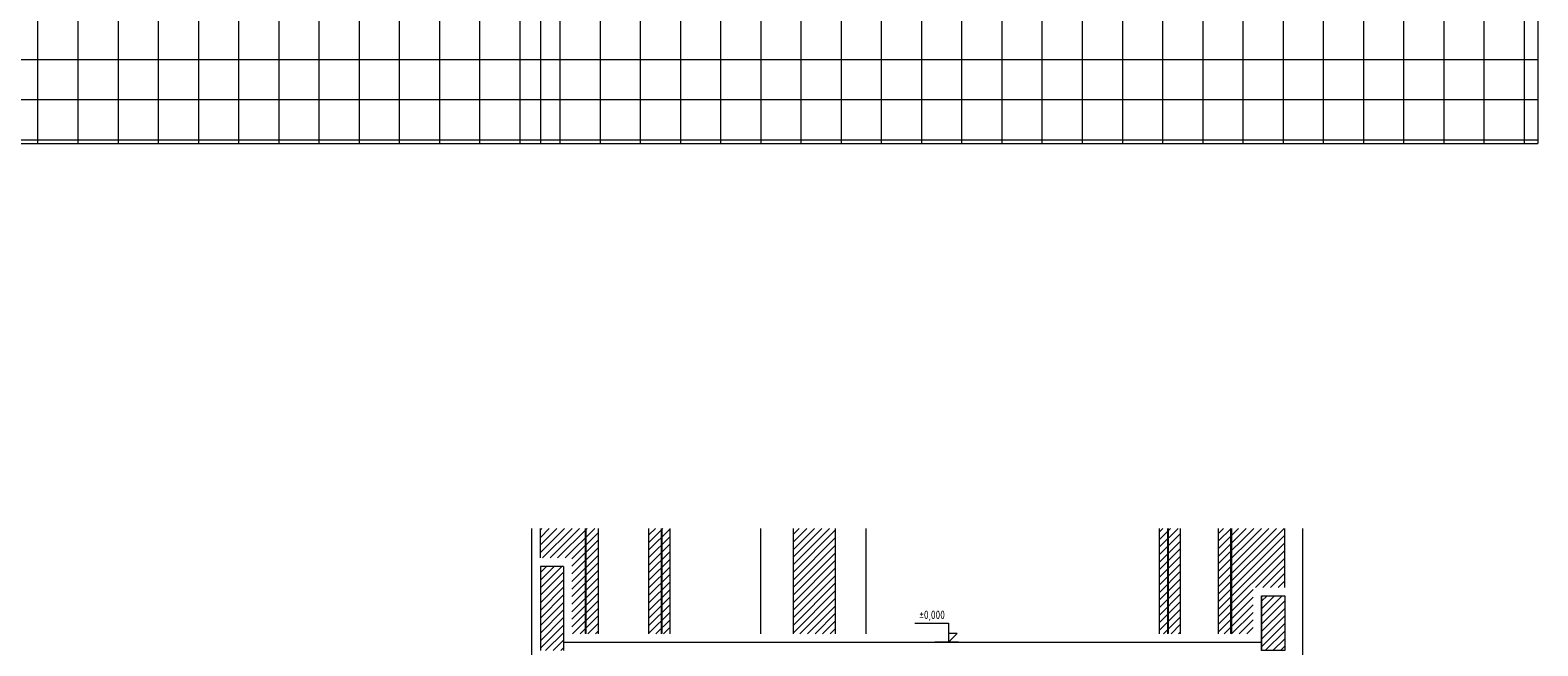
# Model space of a CAD drawing. Header units: millimetres. Extents: x 399756 to 681636, y -205891 to -101508.
# Tile 4 of 33: x 416352 to 434225, y -192184 to -184880. Entities that reach past the tile are written whole.
import ezdxf

# ---------------------------------------------------------------- set-up
doc = ezdxf.new("R2010")
doc.units = ezdxf.units.MM
doc.header["$LTSCALE"] = 10
doc.header["$MEASUREMENT"] = 0
doc.linetypes.add('DASHED', pattern=[19.05, 12.7, -6.35])
doc.styles.add('ISO CP_50', font='isocp.shx', dxfattribs={"width": 0.9, "height": 100})

# ---------------------------------------------------------------- blocks, each defined once
blk = doc.blocks.new('Podklad')
at = {"lineweight": 0}
h = blk.add_hatch(dxfattribs=at)
h.set_pattern_fill('NET', color=252, scale=150, angle=270)
h.set_pattern_definition([(270, (634090.83, 414370.15), (476.25, -9e-14), []), (0, (634090.83, 414370.15), (1e-13, 476.25), [])])
h.paths.add_polyline_path([(434225, -186227), (434225, -157302), (431225, -157302), (431225, -157802), (431225, -158502), (431275, -158502), (431275, -160002), (431225, -160002), (431225, -160502), (431275, -160502), (431275, -162002), (431225, -162002), (431225, -162502), (431275, -162502), (431275, -164002), (431225, -164002), (431225, -164502), (431275, -164502), (431275, -166002), (431225, -166002), (431225, -166502), (431275, -166502), (431275, -168002), (431225, -168002), (431225, -168502), (431275, -168502), (431275, -170002), (431225, -170002), (431225, -170502), (431275, -170502), (431275, -172002), (431225, -172002), (431225, -172502), (431275, -172502), (431275, -174002), (431225, -174002), (431225, -174502), (431225, -176002), (431225, -176477), (431275, -176477), (431275, -177977), (431225, -177977), (431225, -178552), (431275, -178552), (431275, -180652), (431225, -180652), (431225, -181152), (434225, -181152), (434225, -184227), (432825, -184227), (432825, -182752), (431225, -182752), (431225, -182452), (427750, -182452), (427750, -183852), (427750, -184227), (426600, -184227), (422400, -184227), (421400, -184227), (421400, -184277), (420200, -184277), (420200, -184227), (419800, -184227), (419800, -184277), (418600, -184277), (418600, -184227), (417100, -184227), (417100, -184277), (415600, -184277), (415600, -184227), (415200, -184227), (415200, -184277), (413700, -184277), (413700, -184227), (413300, -184227), (413300, -184277), (411800, -184277), (411800, -184227), (411400, -184227), (411400, -184277), (409900, -184277), (409900, -184227), (409500, -184227), (409500, -184277), (408000, -184277), (408000, -184227), (403485, -184227), (403485, -186227)])
h = blk.add_hatch(dxfattribs=at)
h.set_pattern_fill('ANSI31', color=252, scale=20)
h.set_pattern_definition([(45, (134809.9, -20763.636), (-44.901281, 44.901281), [])])
h.paths.add_polyline_path([(425900, -190791), (425400, -190791), (425400, -192041), (425900, -192041)])
h.paths.add_polyline_path([(423088, -190791), (422938, -190791), (422938, -192041), (423088, -192041)])
h.paths.add_polyline_path([(422938, -190791), (422400, -190791), (422400, -191141), (422775, -191141), (422775, -192041), (422938, -192041)])
h.paths.add_polyline_path([(423938, -190791), (423688, -190791), (423688, -192041), (423938, -192041)])
h.paths.add_polyline_path([(431225, -190791), (430440, -190791), (430440, -192041), (430850, -192041), (430850, -191491), (430950, -191491), (431225, -191491)])
h.paths.add_polyline_path([(429990, -190791), (429740, -190791), (429740, -192041), (429990, -192041)])
h = blk.add_hatch(dxfattribs=at)
h.set_pattern_fill('ANSI31', color=252, scale=20)
h.set_pattern_definition([(45, (135421.164, -25599.48), (-44.901281, 44.901281), [])])
h.paths.add_polyline_path([(431225, -191591), (430950, -191591), (430950, -192141), (430950, -192241), (431225, -192241)])
h.paths.add_polyline_path([(422675, -191241), (422400, -191241), (422400, -192241), (422675, -192241)])
at = {"color": 252, "lineweight": 0}
for p, q in [((434225, -157302), (434225, -186227)), ((422400, -184227), (422400, -186227)), ((403485, -186227), (434225, -186227)), ((422300, -192741, -50), (422300, -190791)), ((422400, -191141, -50), (422400, -190791, -50)), ((422938, -192041, -50), (422938, -190791, -50)), ((423088, -192041, -50), (423088, -190791, -50)), ((423688, -192041, -50), (423688, -190791, -50)), ((423838, -192041, -50), (423838, -190791, -50)), ((423938, -192041, -50), (423938, -190791, -50)), ((425013, -192041, -50), (425013, -190791, -50)), ((425400, -192041, -50), (425400, -190791, -50)), ((425900, -192041, -50), (425900, -190791, -50)), ((426263, -192041, -50), (426263, -190791, -50)), ((429740, -192041, -50), (429740, -190791, -50)), ((429840, -192041, -50), (429840, -190791, -50)), ((429990, -192041, -50), (429990, -190791, -50)), ((430440, -192041, -50), (430440, -190791, -50)), ((430590, -192041, -50), (430590, -190791, -50)), ((431225, -191491, -50), (431225, -190791, -50)), ((431438, -192541, -50), (431438, -190791)), ((422400, -191241, -50), (422400, -192241, -50)), ((422675, -191241, -50), (422400, -191241, -50)), ((422675, -191241, -50), (422675, -192241, -50)), ((430950, -191591, -50), (430950, -192241, -50)), ((422675, -192141, -50), (430950, -192141, -50))]:
    blk.add_line(p, q, dxfattribs=at)
at = {"color": 252, "lineweight": 0, "const_width": 30}
blk.add_lwpolyline([(422400, -190791), (422400, -190791)], dxfattribs=at)
at = {"color": 252, "linetype": 'DASHED', "lineweight": 0, "ltscale": 2, "const_width": 25, "elevation": -50}
for points in [[(422938, -192041), (422938, -190791)], [(423838, -190791), (423838, -192041)], [(429840, -192041), (429840, -190791)], [(430590, -190791), (430590, -192041)]]:
    blk.add_lwpolyline(points, dxfattribs=at)
at = {"color": 252, "lineweight": 0, "elevation": -50}
blk.add_lwpolyline([(430950, -191591), (431225, -191591), (431225, -192241), (430950, -192241)], close=True, dxfattribs=at)
at = {"color": 252, "lineweight": 0}
blk.add_lwpolyline([(426840, -191915), (427238, -191915), (427238, -192141), (427343, -192036), (427238, -192036), (427238, -192141), (427356, -192141), (427076, -192141)], dxfattribs=at)
at = {"color": 252, "lineweight": 0, "insert": (427044, -191828), "char_height": 100, "attachment_point": 5, "style": 'ISO CP_50'}
blk.add_mtext('%%P0,000', dxfattribs=at)

msp = doc.modelspace()

# ---------------------------------------------------------------- block references
msp.add_blockref('Podklad', (0, 0))

doc.saveas('drawing.dxf')
